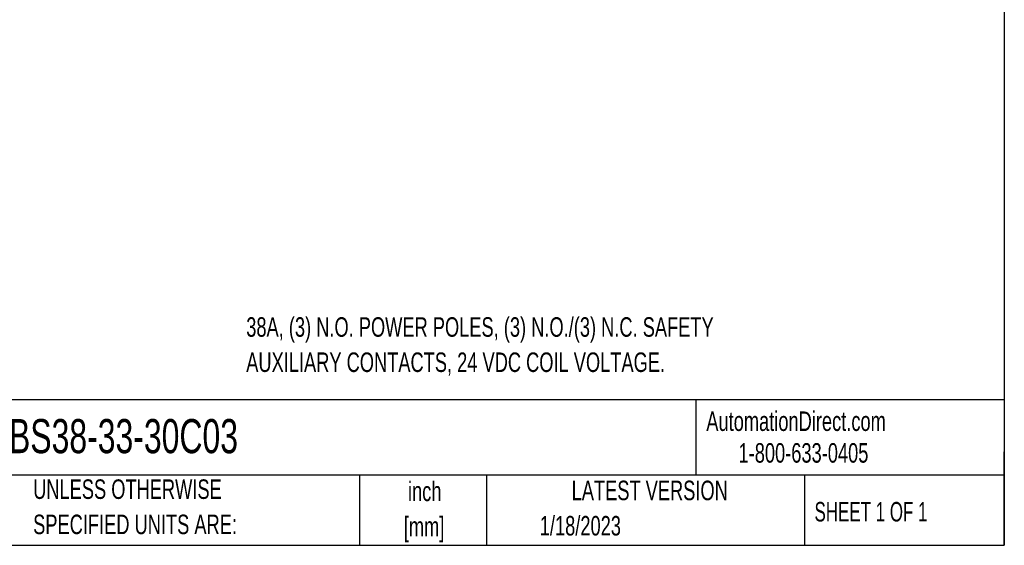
# Model space of a CAD drawing. Header units: inches. Extents: x 0.5 to 21.5, y 0.5 to 16.5.
# Tile 2 of 14: x 13.1 to 21.5, y 0.5 to 5. Entities that reach past the tile are written whole.
import ezdxf

# ---------------------------------------------------------------- set-up
doc = ezdxf.new("R2010")
doc.units = ezdxf.units.IN
doc.header["$LTSCALE"] = 2
doc.header["$MEASUREMENT"] = 0
doc.layers.add('TEXT', color=140, linetype='Continuous', lineweight=25)
doc.styles.add('SLDTEXTSTYLE0', font='TXT', dxfattribs={"width": 0.7})
doc.styles.add('SLDTEXTSTYLE1', font='TXT', dxfattribs={"width": 0.65})

# ---------------------------------------------------------------- blocks, each defined once
blk = doc.blocks.new('SW_NOTE_0')
at = {"layer": 'TEXT', "color": 0, "char_height": 0.166667, "attachment_point": 1, "style": 'SLDTEXTSTYLE0'}
for s, insert in [('38A, (3) N.O. POWER POLES, (3) N.O./(3) N.C. SAFETY', (0, 0.2148)), ('AUXILIARY CONTACTS, 24 VDC COIL VOLTAGE.', (0, -0.0861))]:
    blk.add_mtext(s, dxfattribs=dict(at, insert=insert))
blk = doc.blocks.new('SW_NOTE_0_1')
at = {"layer": 'TEXT', "color": 0, "char_height": 0.16667, "attachment_point": 2, "style": 'SLDTEXTSTYLE0'}
for s, insert in [('inch', (0.25, 0.2148)), ('[mm]', (0.2444, -0.0861))]:
    blk.add_mtext(s, dxfattribs=dict(at, insert=insert))
blk = doc.blocks.new('SW_NOTE_0_2')
at = {"layer": 'TEXT', "color": 0, "char_height": 0.166667, "attachment_point": 1, "style": 'SLDTEXTSTYLE0'}
for s, insert in [('UNLESS OTHERWISE', (0, 0.2148)), ('SPECIFIED UNITS ARE:', (0, -0.0861))]:
    blk.add_mtext(s, dxfattribs=dict(at, insert=insert))

msp = doc.modelspace()

# ---------------------------------------------------------------- linework, layer by layer
at = {"layer": 'TEXT'}
for p, q in [((21.5, 16.5), (21.5, 0.5)), ((21.5, 1.7422), (0.5, 1.7422)), ((18.8642, 1.7422), (18.8642, 1.1)), ((21.5, 0.5), (21.5, 1.3)), ((21.5, 1.1), (0.5, 1.1)), ((15.9862, 1.1), (15.9862, 0.5)), ((17.0718, 1.1), (17.0718, 0.5)), ((19.7912, 1.1), (19.7912, 0.5)), ((0.5, 0.5), (21.5, 0.5))]:
    msp.add_line(p, q, dxfattribs=at)

# ---------------------------------------------------------------- block references
for name, p in [('SW_NOTE_0', (15.0191, 2.2339)), ('SW_NOTE_0_2', (13.1975, 0.8482)), ('SW_NOTE_0_1', (16.2952, 0.8295))]:
    msp.add_blockref(name, p, dxfattribs=at)

# ---------------------------------------------------------------- texts
for s, insert, char_height, attachment_point, style in [('AutomationDirect.com', (18.9524, 1.6438), 0.166667, 1, 'SLDTEXTSTYLE0'), ('CWBS38-33-30C03', (12.536, 1.5788), 0.291667, 1, 'SLDTEXTSTYLE0'), ('1-800-633-0405', (19.2277, 1.373), 0.166667, 1, 'SLDTEXTSTYLE0'), ('LATEST VERSION', (18.4687, 1.0523), 0.166667, 2, 'SLDTEXTSTYLE0'), ('SHEET 1 OF 1', (19.8773, 0.8702), 0.166667, 1, 'SLDTEXTSTYLE1'), ('1/18/2023', (17.5286, 0.7505), 0.16667, 1, 'SLDTEXTSTYLE0')]:
    msp.add_mtext(s, dxfattribs=dict(at, insert=insert, char_height=char_height, attachment_point=attachment_point, style=style))

doc.saveas('drawing.dxf')
